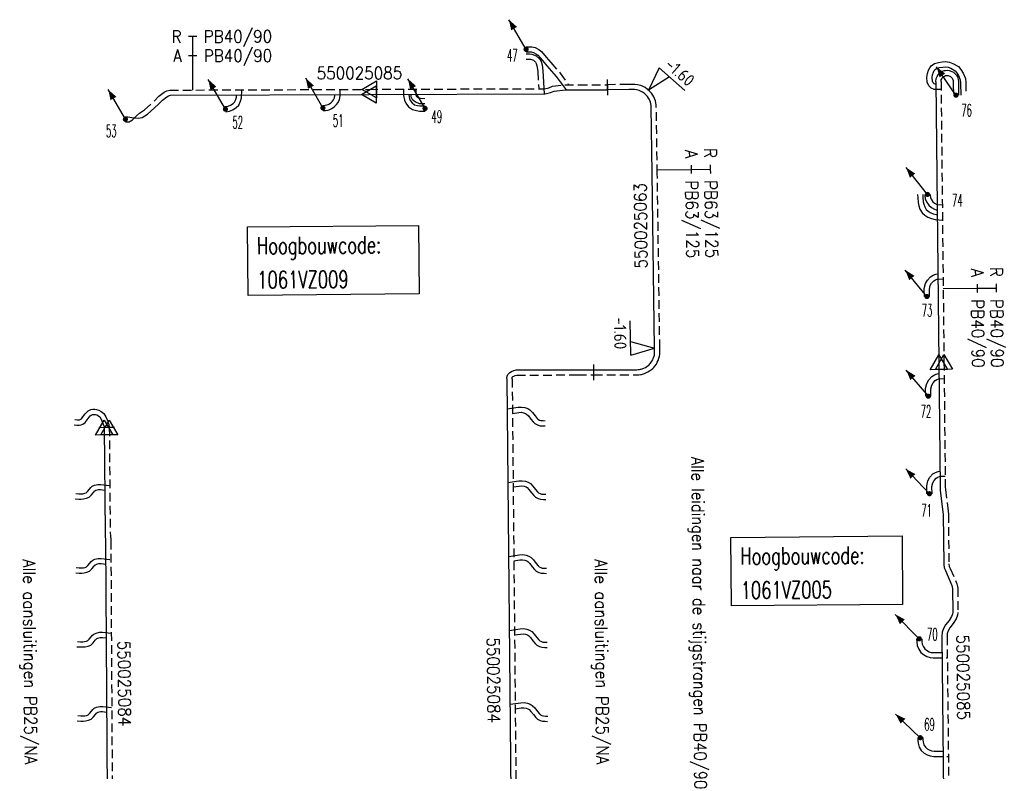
# Model space of a CAD drawing. Header units: millimetres. Extents: x 0 to 118212815, y 0 to 488348790.
# Tile 120 of 143: x 117671798 to 117743746, y 486768838 to 486823739. Entities that reach past the tile are written whole.
import ezdxf
from ezdxf.enums import TextEntityAlignment as Align

# ---------------------------------------------------------------- set-up
doc = ezdxf.new("R2010")
doc.units = ezdxf.units.MM
doc.header["$LTSCALE"] = 200
doc.linetypes.add('HIDDEN2', pattern=[4.7625, 3.175, -1.5875])
for name, color, linetype in [('WW-C-hoogbouw', 7, 'Continuous'), ('WW-C-mof', 7, 'Continuous'), ('WW-C-stijgstrang', 7, 'Continuous'), ('WW-C-VERLOOP', 7, 'Continuous'), ('WW-I-diam', 7, 'Continuous'), ('WW-I-info', 7, 'Continuous'), ('WW-I-NAP', 7, 'Continuous'), ('WW-L-aanvoer', 3, 'Continuous'), ('WW-L-retour', 3, 'HIDDEN2')]:
    doc.layers.add(name, color=color, linetype=linetype)
doc.styles.add('DIN17', font='ROMANS.SHX', dxfattribs={"width": 0.9})
doc.styles.add('ISOCP', font='ISOCP.SHX')

# ---------------------------------------------------------------- blocks, each defined once
blk = doc.blocks.new('LR-mof')
at = {"color": 0, "linetype": 'ByBlock', "lineweight": -2}
blk.add_line((0, -0.75), (0, 0.75), dxfattribs=at)
blk = doc.blocks.new('LR-hyp')
at = {"color": 7, "linetype": 'ByBlock', "lineweight": -3, "style": 'DIN17', "width": 0.9}
blk.add_attdef('*1', text='', height=1.8, dxfattribs=at).set_placement((0, 0), align=Align.MIDDLE)
at = {"color": 7, "linetype": 'ByBlock', "lineweight": -2, "style": 'DIN17', "width": 0.9, "flags": 1}
blk.add_attdef('*2', text='', height=1.8, dxfattribs=at).set_placement((0, -5), align=Align.MIDDLE)
blk = doc.blocks.new('LR-DIAB2')
at = {"color": 0, "linetype": 'Continuous', "lineweight": -3}
blk.add_line((0, 5), (0, 7.8), dxfattribs=at)
at = {"color": 0, "lineweight": -3}
blk.add_line((0, 0), (0, 5), dxfattribs=at)
for points in [[(0.61, 7.8), (0, 7.8), (-0.61, 7.8)], [(0.61, 5), (0, 5), (-0.61, 5)]]:
    blk.add_lwpolyline(points, dxfattribs=at)
at = {"color": 1, "lineweight": -3, "style": 'DIN17', "width": 0.9}
for tag, p in [('*1', (-1.61, 7.8)), ('*2', (-1.61, 5.02))]:
    blk.add_attdef(tag, text='', height=1.8, dxfattribs=at).set_placement(p, align=Align.MIDDLE_RIGHT)
for tag, p in [('*11', (1.61, 7.8)), ('*12', (1.61, 5))]:
    blk.add_attdef(tag, text='', height=1.8, dxfattribs=at).set_placement(p, align=Align.MIDDLE_LEFT)
blk = doc.blocks.new('nap1')
at = {"color": 0, "linetype": 'Continuous', "lineweight": -3}
for p, q in [((-1, 3.5), (0, 0)), ((-1, 3.5), (4, 3.5)), ((1, 3.5), (0, 0))]:
    blk.add_line(p, q, dxfattribs=at)
at = {"color": 0, "linetype": 'Continuous', "lineweight": -3, "style": 'ISOCP'}
for tag, p in [('*1', (1.7, 5)), ('*2', (4, 1.5))]:
    blk.add_attdef(tag, text='', height=1.8, dxfattribs=at).set_placement(p, align=Align.MIDDLE)
blk = doc.blocks.new('LR-VERL')
at = {"color": 0, "linetype": 'ByBlock', "lineweight": -2}
blk.add_lwpolyline([(1.08, 0), (-1.08, -1.25), (-1.08, 1.25)], close=True, dxfattribs=at)
blk = doc.blocks.new('LR-styg')
at = {"color": 0, "lineweight": -3}
blk.add_line((0, 0), (2.5, 4.33), dxfattribs=at)
at = {"color": 0, "lineweight": -3, "const_width": 0.375}
blk.add_lwpolyline([(-0.19, 0, 1), (0.19, 0, 1)], format="xyb", close=True, dxfattribs=at)
at = {"color": 0, "lineweight": -3}
blk.add_solid([(2.5, 4.33), (1.32, 3.28), (2.18, 2.78)], dxfattribs=at)
at = {"color": 7, "linetype": 'ByBlock', "lineweight": -2, "style": 'DIN17', "width": 0.5}
blk.add_attdef('*1', text='', height=1.8, dxfattribs=at).set_placement((0, -2.5), align=Align.MIDDLE)
blk = doc.blocks.new('LR-hoogb')
at = {"color": 0, "linetype": 'ByBlock', "lineweight": -3}
blk.add_lwpolyline([(-12.5, 5), (12.5, 5), (12.5, -5), (-12.5, -5)], close=True, dxfattribs=at)
at = {"color": 7, "linetype": 'Continuous', "lineweight": -3, "style": 'DIN17', "width": 0.7}
blk.add_text('Hoogbouwcode:', height=2.5, dxfattribs=at).set_placement((-11.15, 1))
at = {"color": 0, "linetype": 'ByBlock', "lineweight": -3, "style": 'DIN17', "width": 0.7}
for tag, p in [('*1', (-11.15, -4)), ('*2', (-11.15, -9))]:
    blk.add_attdef(tag, p, '', height=2.5, dxfattribs=at)

msp = doc.modelspace()

# ---------------------------------------------------------------- linework, layer by layer
at = {"layer": 'WW-L-aanvoer'}
for p, q in [((117708802, 486821384), (117709019, 486821386)), ((117708806, 486821239), (117709058, 486821238)), ((117709019, 486821386), (117709165, 486821381)), ((117709058, 486821238), (117709215, 486821220)), ((117709165, 486821381), (117709341, 486821341)), ((117709215, 486821220), (117709537, 486821104)), ((117709341, 486821341), (117709524, 486821252)), ((117709524, 486821252), (117709649, 486821148)), ((117709537, 486821104), (117709778, 486820890)), ((117709649, 486821148), (117709989, 486820751)), ((117709778, 486820890), (117709891, 486820696)), ((117709891, 486820696), (117709965, 486820454)), ((117709989, 486820751), (117710319, 486820363)), ((117709965, 486820454), (117710035, 486820008)), ((117710035, 486820008), (117710132, 486818321)), ((117710319, 486820363), (117710999, 486819586)), ((117738499, 486819707), (117738566, 486819903)), ((117738566, 486819903), (117738631, 486820018)), ((117738631, 486820018), (117738689, 486820095)), ((117738689, 486820095), (117738816, 486820192)), ((117738816, 486820192), (117739014, 486820246)), ((117738909, 486819719), (117738992, 486819812)), ((117738992, 486819812), (117739088, 486819892)), ((117739014, 486820246), (117739247, 486820279)), ((117739088, 486819892), (117739228, 486819973)), ((117739228, 486819973), (117739359, 486820018)), ((117739247, 486820279), (117739451, 486820295)), ((117739359, 486820018), (117739451, 486820037)), ((117739451, 486820295), (117739649, 486820271)), ((117739451, 486820037), (117739561, 486820045)), ((117739561, 486820045), (117739725, 486820030)), ((117739649, 486820271), (117739827, 486820197)), ((117739725, 486820030), (117739920, 486819966)), ((117739827, 486820197), (117740144, 486820015)), ((117739920, 486819966), (117740039, 486819897)), ((117740039, 486819897), (117740141, 486819813)), ((117740141, 486819813), (117740254, 486819679)), ((117740144, 486820015), (117740256, 486819886)), ((117740256, 486819886), (117740399, 486819659)), ((117710999, 486819586), (117711719, 486818608)), ((117738470, 486819506), (117738499, 486819707)), ((117738490, 486819258), (117738470, 486819506)), ((117738551, 486819119), (117738490, 486819258)), ((117738614, 486819056), (117738551, 486819119)), ((117738683, 486819031), (117738614, 486819056)), ((117738740, 486819209), (117738770, 486819440)), ((117738740, 486819209), (117738957, 486798713)), ((117738770, 486819440), (117738831, 486819597)), ((117738831, 486819597), (117738909, 486819719)), ((117740254, 486819679), (117740317, 486819568)), ((117740317, 486819568), (117740379, 486819377)), ((117740379, 486819377), (117740394, 486819228)), ((117740394, 486819228), (117740396, 486818988)), ((117740399, 486819659), (117740526, 486819345)), ((117740526, 486819345), (117740550, 486819136)), ((117740550, 486819136), (117740558, 486818232)), ((117710186, 486818321), (117710576, 486818409)), ((117710576, 486818409), (117710847, 486818528)), ((117710847, 486818528), (117711666, 486818608)), ((117711666, 486818608), (117712654, 486818607)), ((117712654, 486818607), (117714762, 486818606)), ((117716297, 486818630), (117714762, 486818606)), ((117716608, 486818633), (117716297, 486818630)), ((117716725, 486818631), (117716608, 486818633)), ((117716879, 486818611), (117716725, 486818631)), ((117717055, 486818563), (117716879, 486818611)), ((117717199, 486818505), (117717055, 486818563)), ((117717300, 486818451), (117717199, 486818505)), ((117717443, 486818351), (117717300, 486818451)), ((117717549, 486818258), (117717443, 486818351)), ((117738742, 486819031), (117738683, 486819031)), ((117740396, 486818988), (117740404, 486818227)), ((117681906, 486817535), (117682223, 486817858)), ((117682223, 486817858), (117682549, 486818114)), ((117682549, 486818114), (117682676, 486818177)), ((117682676, 486818177), (117682822, 486818215)), ((117682822, 486818215), (117697305, 486818271)), ((117687203, 486817494), (117687386, 486817613)), ((117687386, 486817613), (117687495, 486817725)), ((117687495, 486817725), (117687581, 486817916)), ((117687581, 486817916), (117687631, 486818087)), ((117687631, 486818087), (117687634, 486818234)), ((117694430, 486817587), (117694532, 486817663)), ((117694532, 486817663), (117694663, 486817790)), ((117694663, 486817790), (117694733, 486817882)), ((117694733, 486817882), (117694795, 486818023)), ((117694795, 486818023), (117694833, 486818211)), ((117694833, 486818211), (117694834, 486818262)), ((117697305, 486818271), (117710186, 486818321)), ((117700232, 486818283), (117700233, 486818239)), ((117700233, 486818239), (117700270, 486817988)), ((117700270, 486817988), (117700338, 486817844)), ((117700338, 486817844), (117700479, 486817660)), ((117700374, 486818283), (117700374, 486818136)), ((117700374, 486818136), (117700479, 486817926)), ((117700479, 486817926), (117700713, 486817728)), ((117700479, 486817660), (117700658, 486817531)), ((117700713, 486817728), (117700987, 486817623)), ((117700987, 486817623), (117701394, 486817617)), ((117717668, 486818126), (117717549, 486818258)), ((117717744, 486818018), (117717668, 486818126)), ((117717793, 486817931), (117717744, 486818018)), ((117717833, 486817847), (117717793, 486817931)), ((117717884, 486817710), (117717833, 486817847)), ((117717916, 486817586), (117717884, 486817710)), ((117681142, 486816844), (117681906, 486817535)), ((117686799, 486817393), (117687036, 486817432)), ((117687036, 486817432), (117687203, 486817494)), ((117693947, 486817481), (117694108, 486817489)), ((117694108, 486817489), (117694231, 486817509)), ((117694231, 486817509), (117694329, 486817545)), ((117694329, 486817545), (117694430, 486817587)), ((117700658, 486817531), (117700871, 486817471)), ((117700871, 486817471), (117701034, 486817444)), ((117701034, 486817444), (117701176, 486817444)), ((117701176, 486817444), (117701417, 486817445)), ((117717932, 486817477), (117717916, 486817586)), ((117717938, 486817350), (117717932, 486817477)), ((117718009, 486812527), (117717938, 486817350)), ((117679526, 486816656), (117679697, 486816653)), ((117679697, 486816653), (117679841, 486816623)), ((117679841, 486816623), (117680003, 486816593)), ((117680003, 486816593), (117680190, 486816565)), ((117680190, 486816565), (117680445, 486816535)), ((117680445, 486816535), (117680740, 486816603)), ((117680740, 486816603), (117681142, 486816844)), ((117718194, 486799752), (117718009, 486812527)), ((117737790, 486810978), (117737797, 486810748)), ((117737797, 486810748), (117737819, 486810444)), ((117737819, 486810444), (117737859, 486810256)), ((117737940, 486810975), (117737942, 486810862)), ((117737942, 486810862), (117737972, 486810654)), ((117737972, 486810654), (117738054, 486810437)), ((117738054, 486810437), (117738240, 486810181)), ((117737859, 486810256), (117737927, 486810060)), ((117737927, 486810060), (117738044, 486809881)), ((117738044, 486809881), (117738170, 486809759)), ((117738170, 486809759), (117738335, 486809660)), ((117738240, 486810181), (117738425, 486810029)), ((117738425, 486810029), (117738647, 486809899)), ((117738647, 486809899), (117738766, 486809854)), ((117738766, 486809854), (117738839, 486809850)), ((117738335, 486809660), (117738544, 486809569)), ((117738544, 486809569), (117738756, 486809512)), ((117738756, 486809512), (117738843, 486809507)), ((117737979, 486804460), (117738127, 486804717)), ((117738127, 486804717), (117738353, 486804964)), ((117738353, 486804964), (117738546, 486805078)), ((117738546, 486805078), (117738740, 486805146)), ((117738740, 486805146), (117738876, 486805171)), ((117738876, 486805171), (117738889, 486805172)), ((117737896, 486804094), (117737979, 486804460)), ((117737904, 486803515), (117737896, 486804094)), ((117718195, 486799468), (117718194, 486799752)), ((117718051, 486798887), (117718098, 486798987)), ((117718098, 486798987), (117718144, 486799118)), ((117718144, 486799118), (117718173, 486799241)), ((117718173, 486799241), (117718191, 486799356)), ((117718191, 486799356), (117718195, 486799468)), ((117716887, 486798174), (117716999, 486798179)), ((117716999, 486798179), (117717094, 486798192)), ((117717094, 486798192), (117717161, 486798204)), ((117717161, 486798204), (117717207, 486798215)), ((117717207, 486798215), (117717273, 486798234)), ((117717273, 486798234), (117717335, 486798251)), ((117717335, 486798251), (117717399, 486798279)), ((117717399, 486798279), (117717524, 486798341)), ((117717524, 486798341), (117717616, 486798398)), ((117717616, 486798398), (117717725, 486798479)), ((117717725, 486798479), (117717795, 486798540)), ((117717795, 486798540), (117717853, 486798599)), ((117717853, 486798599), (117717901, 486798657)), ((117717901, 486798657), (117717999, 486798793)), ((117717999, 486798793), (117718051, 486798887)), ((117738957, 486798713), (117739053, 486789590)), ((117707403, 486797515), (117707896, 486744730)), ((117707404, 486797524), (117707418, 486797697)), ((117707418, 486797697), (117707462, 486797832)), ((117707462, 486797832), (117707602, 486797968)), ((117707602, 486797968), (117707733, 486798050)), ((117707733, 486798050), (117707894, 486798115)), ((117707894, 486798115), (117708068, 486798157)), ((117708068, 486798157), (117712570, 486798170)), ((117712570, 486798170), (117713757, 486798174)), ((117713757, 486798174), (117716887, 486798174)), ((117738228, 486797434), (117738454, 486797681)), ((117738454, 486797681), (117738647, 486797795)), ((117738647, 486797795), (117738841, 486797863)), ((117738841, 486797863), (117738966, 486797887)), ((117737997, 486796812), (117738080, 486797177)), ((117738005, 486796232), (117737997, 486796812)), ((117738080, 486797177), (117738228, 486797434)), ((117707424, 486795313), (117708222, 486795428)), ((117708222, 486795428), (117708470, 486795442)), ((117708470, 486795442), (117708710, 486795404)), ((117708710, 486795404), (117708919, 486795331)), ((117708919, 486795331), (117709074, 486795238)), ((117676723, 486794502), (117676871, 486794710)), ((117676871, 486794710), (117676952, 486794798)), ((117676952, 486794798), (117677016, 486794847)), ((117677016, 486794847), (117677106, 486794893)), ((117677106, 486794893), (117677170, 486794904)), ((117677170, 486794904), (117677259, 486794902)), ((117677259, 486794902), (117677337, 486794893)), ((117677337, 486794893), (117677435, 486794871)), ((117677435, 486794871), (117677545, 486794812)), ((117677545, 486794812), (117677656, 486794721)), ((117677656, 486794721), (117677754, 486794566)), ((117709074, 486795238), (117709258, 486795051)), ((117709258, 486795051), (117709454, 486794795)), ((117709454, 486794795), (117709599, 486794615)), ((117709599, 486794615), (117709670, 486794551)), ((117675784, 486794154), (117675985, 486794130)), ((117675985, 486794130), (117676148, 486794118)), ((117676148, 486794118), (117676279, 486794143)), ((117676279, 486794143), (117676412, 486794192)), ((117676412, 486794192), (117676575, 486794325)), ((117676575, 486794325), (117676723, 486794502)), ((117677754, 486794566), (117677850, 486794321)), ((117677850, 486794321), (117677956, 486794079)), ((117677956, 486794079), (117677963, 486794059)), ((117677963, 486794059), (117677967, 486793941)), ((117677967, 486793941), (117678032, 486786260)), ((117709670, 486794551), (117709779, 486794494)), ((117709779, 486794494), (117709885, 486794462)), ((117709885, 486794462), (117710039, 486794454)), ((117710039, 486794454), (117710207, 486794448)), ((117738156, 486790056), (117738305, 486790312)), ((117738305, 486790312), (117738531, 486790560)), ((117738531, 486790560), (117738724, 486790674)), ((117738724, 486790674), (117738917, 486790741)), ((117738917, 486790741), (117739041, 486790765)), ((117707474, 486789925), (117708263, 486790054)), ((117708263, 486790054), (117708511, 486790067)), ((117708511, 486790067), (117708751, 486790030)), ((117708751, 486790030), (117708960, 486789957)), ((117708960, 486789957), (117709115, 486789863)), ((117709115, 486789863), (117709299, 486789676)), ((117709299, 486789676), (117709495, 486789420)), ((117738073, 486789690), (117738156, 486790056)), ((117738082, 486789110), (117738073, 486789690)), ((117739053, 486789590), (117739070, 486789384)), ((117676681, 486788780), (117676867, 486788865)), ((117676867, 486788865), (117677034, 486789024)), ((117677034, 486789024), (117677188, 486789215)), ((117677188, 486789215), (117677260, 486789305)), ((117677260, 486789305), (117677299, 486789337)), ((117677299, 486789337), (117677373, 486789369)), ((117677373, 486789369), (117677562, 486789413)), ((117677562, 486789413), (117677714, 486789415)), ((117677714, 486789415), (117678005, 486789380)), ((117709495, 486789420), (117709640, 486789240)), ((117709640, 486789240), (117709711, 486789177)), ((117709711, 486789177), (117709820, 486789119)), ((117709820, 486789119), (117709926, 486789088)), ((117709926, 486789088), (117710080, 486789080)), ((117710080, 486789080), (117710248, 486789073)), ((117739070, 486789384), (117739260, 486787770)), ((117675859, 486788745), (117676108, 486788726)), ((117676108, 486788726), (117676298, 486788726)), ((117676298, 486788726), (117676470, 486788735)), ((117676470, 486788735), (117676681, 486788780)), ((117739260, 486787770), (117739278, 486787610)), ((117739278, 486787610), (117739317, 486783970)), ((117678032, 486786260), (117678049, 486786014)), ((117678049, 486786014), (117678072, 486785751)), ((117678072, 486785751), (117678075, 486785661)), ((117678075, 486785661), (117678311, 486744997)), ((117707525, 486784526), (117708315, 486784652)), ((117708315, 486784652), (117708563, 486784666)), ((117708563, 486784666), (117708803, 486784628)), ((117708803, 486784628), (117709012, 486784555)), ((117709012, 486784555), (117709167, 486784462)), ((117677063, 486783618), (117677216, 486783809)), ((117677216, 486783809), (117677288, 486783899)), ((117677288, 486783899), (117677328, 486783931)), ((117677328, 486783931), (117677401, 486783963)), ((117677401, 486783963), (117677590, 486784008)), ((117677590, 486784008), (117677742, 486784009)), ((117677742, 486784009), (117678085, 486783968)), ((117709167, 486784462), (117709351, 486784275)), ((117709351, 486784275), (117709547, 486784019)), ((117709547, 486784019), (117709692, 486783839)), ((117709692, 486783839), (117709763, 486783775)), ((117739317, 486783970), (117739359, 486783709)), ((117675888, 486783339), (117676136, 486783320)), ((117676136, 486783320), (117676327, 486783320)), ((117676327, 486783320), (117676498, 486783329)), ((117676498, 486783329), (117676710, 486783374)), ((117676710, 486783374), (117676895, 486783459)), ((117676895, 486783459), (117677063, 486783618)), ((117709763, 486783775), (117709872, 486783718)), ((117709872, 486783718), (117709978, 486783686)), ((117709978, 486783686), (117710132, 486783678)), ((117710132, 486783678), (117710300, 486783672)), ((117739359, 486783709), (117739441, 486783503)), ((117739441, 486783503), (117739913, 486782418)), ((117739913, 486782418), (117739947, 486782280)), ((117739947, 486782280), (117739958, 486782187)), ((117739958, 486782187), (117739978, 486780472)), ((117739960, 486780327), (117739894, 486780150)), ((117739978, 486780472), (117739960, 486780327)), ((117739450, 486779537), (117739299, 486779262)), ((117739705, 486779863), (117739450, 486779537)), ((117739894, 486780150), (117739705, 486779863)), ((117707575, 486779111), (117708364, 486779245)), ((117708364, 486779245), (117708612, 486779258)), ((117708612, 486779258), (117708852, 486779221)), ((117708852, 486779221), (117709061, 486779148)), ((117709061, 486779148), (117709216, 486779054)), ((117709216, 486779054), (117709400, 486778867)), ((117709400, 486778867), (117709596, 486778611)), ((117739196, 486778992), (117739182, 486778699)), ((117739299, 486779262), (117739196, 486778992)), ((117676806, 486777977), (117676991, 486778062)), ((117676991, 486778062), (117677159, 486778221)), ((117677159, 486778221), (117677312, 486778412)), ((117677312, 486778412), (117677384, 486778502)), ((117677384, 486778502), (117677423, 486778534)), ((117677423, 486778534), (117677497, 486778566)), ((117677497, 486778566), (117677686, 486778611)), ((117677686, 486778611), (117677838, 486778612)), ((117677838, 486778612), (117678116, 486778579)), ((117709596, 486778611), (117709741, 486778431)), ((117709741, 486778431), (117709812, 486778367)), ((117709812, 486778367), (117709921, 486778310)), ((117709921, 486778310), (117710027, 486778279)), ((117710027, 486778279), (117710181, 486778271)), ((117710181, 486778271), (117710349, 486778264)), ((117737721, 486778526), (117737727, 486778331)), ((117737727, 486778331), (117737749, 486778126)), ((117737749, 486778126), (117737838, 486777936)), ((117739182, 486778699), (117739525, 486748053)), ((117675983, 486777942), (117676232, 486777923)), ((117676232, 486777923), (117676422, 486777923)), ((117676422, 486777923), (117676594, 486777932)), ((117676594, 486777932), (117676806, 486777977)), ((117737838, 486777936), (117737940, 486777772)), ((117737940, 486777772), (117738066, 486777679)), ((117738066, 486777679), (117738253, 486777562)), ((117738253, 486777562), (117738395, 486777518)), ((117738395, 486777518), (117738565, 486777505)), ((117738565, 486777505), (117739195, 486777506)), ((117707626, 486773735), (117708405, 486773844)), ((117708405, 486773844), (117708653, 486773857)), ((117708653, 486773857), (117708893, 486773820)), ((117708893, 486773820), (117709102, 486773747)), ((117709102, 486773747), (117709257, 486773653)), ((117677181, 486772805), (117677335, 486772997)), ((117677335, 486772997), (117677406, 486773087)), ((117677406, 486773087), (117677446, 486773119)), ((117677446, 486773119), (117677519, 486773151)), ((117677519, 486773151), (117677708, 486773195)), ((117677708, 486773195), (117677860, 486773197)), ((117677860, 486773197), (117678148, 486773162)), ((117709257, 486773653), (117709441, 486773467)), ((117709441, 486773467), (117709637, 486773211)), ((117709637, 486773211), (117709782, 486773031)), ((117709782, 486773031), (117709853, 486772967)), ((117676006, 486772527), (117676254, 486772508)), ((117676254, 486772508), (117676445, 486772508)), ((117676445, 486772508), (117676617, 486772517)), ((117676617, 486772517), (117676828, 486772562)), ((117676828, 486772562), (117677014, 486772647)), ((117677014, 486772647), (117677181, 486772805)), ((117709853, 486772967), (117709962, 486772910)), ((117709962, 486772910), (117710068, 486772878)), ((117710068, 486772878), (117710222, 486772870)), ((117710222, 486772870), (117710390, 486772864)), ((117737798, 486771297), (117737802, 486771139)), ((117737802, 486771139), (117737819, 486770963)), ((117737819, 486770963), (117737874, 486770760)), ((117737874, 486770760), (117737976, 486770611)), ((117737976, 486770611), (117738114, 486770471)), ((117738114, 486770471), (117738260, 486770399)), ((117738260, 486770399), (117738435, 486770337)), ((117738435, 486770337), (117738631, 486770306)), ((117738631, 486770306), (117739276, 486770307))]:
    msp.add_line(p, q, dxfattribs=at)
at = {"layer": 'WW-L-retour'}
for p, q in [((117708798, 486821764), (117709023, 486821766)), ((117709023, 486821766), (117709214, 486821760)), ((117709214, 486821760), (117709469, 486821702)), ((117709469, 486821702), (117709731, 486821573)), ((117709731, 486821573), (117709916, 486821421)), ((117709916, 486821421), (117710279, 486820998)), ((117708804, 486820859), (117709036, 486820858)), ((117709036, 486820858), (117709129, 486820848)), ((117709129, 486820848), (117709340, 486820772)), ((117709340, 486820772), (117709480, 486820647)), ((117709480, 486820647), (117709541, 486820542)), ((117709541, 486820542), (117709594, 486820368)), ((117710279, 486820998), (117710607, 486820611)), ((117710607, 486820611), (117711283, 486819839)), ((117738413, 486820360), (117738644, 486820538)), ((117738644, 486820538), (117738944, 486820619)), ((117738944, 486820619), (117739205, 486820657)), ((117739205, 486820657), (117739458, 486820677)), ((117739458, 486820677), (117739747, 486820642)), ((117739747, 486820642), (117739996, 486820539)), ((117739996, 486820539), (117740389, 486820313)), ((117709594, 486820368), (117709657, 486819968)), ((117709657, 486819968), (117709730, 486818699)), ((117711283, 486819839), (117711900, 486818988)), ((117738088, 486819517), (117738127, 486819797)), ((117738127, 486819797), (117738218, 486820059)), ((117738218, 486820059), (117738312, 486820226)), ((117738312, 486820226), (117738413, 486820360)), ((117740389, 486820313), (117740562, 486820113)), ((117740562, 486820113), (117740739, 486819833)), ((117740739, 486819833), (117740898, 486819439)), ((117738116, 486819164), (117738088, 486819517)), ((117738231, 486818901), (117738116, 486819164)), ((117739120, 486819213), (117739137, 486819336)), ((117739120, 486819213), (117739337, 486798738)), ((117739137, 486819336), (117739171, 486819424)), ((117739171, 486819424), (117739213, 486819489)), ((117739213, 486819489), (117739257, 486819539)), ((117739257, 486819539), (117739305, 486819579)), ((117739305, 486819579), (117739386, 486819625)), ((117739386, 486819625), (117739459, 486819651)), ((117739459, 486819651), (117739503, 486819659)), ((117739503, 486819659), (117739559, 486819664)), ((117739559, 486819664), (117739648, 486819656)), ((117739648, 486819656), (117739763, 486819618)), ((117739763, 486819618), (117739822, 486819584)), ((117739822, 486819584), (117739873, 486819542)), ((117739873, 486819542), (117739940, 486819462)), ((117739940, 486819462), (117739968, 486819414)), ((117739968, 486819414), (117740005, 486819299)), ((117740005, 486819299), (117740014, 486819207)), ((117740014, 486819207), (117740016, 486818984)), ((117740898, 486819439), (117740930, 486819160)), ((117740930, 486819160), (117740938, 486818235)), ((117681969, 486818142), (117682346, 486818438)), ((117682346, 486818438), (117682542, 486818534)), ((117682542, 486818534), (117682772, 486818595)), ((117682772, 486818595), (117697330, 486818651)), ((117688010, 486818028), (117688022, 486818615)), ((117695211, 486818167), (117695227, 486818643)), ((117697330, 486818651), (117710143, 486818701)), ((117699848, 486818661), (117699853, 486818196)), ((117700753, 486818665), (117700754, 486818226)), ((117710143, 486818701), (117710457, 486818772)), ((117710457, 486818772), (117710732, 486818893)), ((117710732, 486818893), (117711627, 486818988)), ((117711627, 486818988), (117712653, 486818987)), ((117712653, 486818987), (117714763, 486818986)), ((117716292, 486819010), (117714763, 486818986)), ((117716610, 486819013), (117716292, 486819010)), ((117716753, 486819010), (117716610, 486819013)), ((117716953, 486818985), (117716753, 486819010)), ((117717177, 486818924), (117716953, 486818985)), ((117717360, 486818850), (117717177, 486818924)), ((117717499, 486818776), (117717360, 486818850)), ((117717678, 486818650), (117717499, 486818776)), ((117717816, 486818529), (117717678, 486818650)), ((117717967, 486818363), (117717816, 486818529)), ((117718066, 486818220), (117717967, 486818363)), ((117738405, 486818728), (117738231, 486818901)), ((117738616, 486818651), (117738405, 486818728)), ((117739126, 486818651), (117738616, 486818651)), ((117740016, 486818984), (117740024, 486818223)), ((117680908, 486817144), (117681642, 486817809)), ((117681642, 486817809), (117681969, 486818142)), ((117687814, 486817508), (117687938, 486817784)), ((117687938, 486817784), (117688010, 486818028)), ((117694948, 486817537), (117695063, 486817688)), ((117695063, 486817688), (117695160, 486817907)), ((117695160, 486817907), (117695211, 486818167)), ((117699853, 486818196), (117699908, 486817866)), ((117699908, 486817866), (117700011, 486817646)), ((117700011, 486817646), (117700211, 486817385)), ((117700754, 486818226), (117700784, 486818165)), ((117700784, 486818165), (117700909, 486818060)), ((117700909, 486818060), (117701071, 486817998)), ((117701071, 486817998), (117701403, 486817995)), ((117718131, 486818106), (117718066, 486818220)), ((117718183, 486817995), (117718131, 486818106)), ((117718247, 486817824), (117718183, 486817995)), ((117718288, 486817663), (117718247, 486817824)), ((117718311, 486817514), (117718288, 486817663)), ((117680336, 486816726), (117680561, 486816912)), ((117680561, 486816912), (117680908, 486817144)), ((117686860, 486817018), (117687133, 486817063)), ((117687133, 486817063), (117687375, 486817152)), ((117687375, 486817152), (117687628, 486817318)), ((117687628, 486817318), (117687814, 486817508)), ((117693966, 486817102), (117694148, 486817111)), ((117694148, 486817111), (117694327, 486817140)), ((117694327, 486817140), (117694467, 486817191)), ((117694467, 486817191), (117694618, 486817254)), ((117694618, 486817254), (117694778, 486817372)), ((117694778, 486817372), (117694948, 486817537)), ((117700211, 486817385), (117700490, 486817183)), ((117700490, 486817183), (117700788, 486817099)), ((117700788, 486817099), (117701002, 486817064)), ((117701002, 486817064), (117701177, 486817064)), ((117701177, 486817064), (117701419, 486817065)), ((117718318, 486817360), (117718311, 486817514)), ((117718389, 486812533), (117718318, 486817360)), ((117679518, 486816276), (117679724, 486816272)), ((117679724, 486816272), (117679809, 486816287)), ((117679809, 486816287), (117680029, 486816428)), ((117680029, 486816428), (117680190, 486816565)), ((117680190, 486816565), (117680336, 486816726)), ((117718574, 486799756), (117718389, 486812533)), ((117737410, 486810966), (117737418, 486810729)), ((117737418, 486810729), (117737442, 486810391)), ((117738320, 486810979), (117738321, 486810891)), ((117738321, 486810891), (117738342, 486810750)), ((117738342, 486810750), (117738391, 486810619)), ((117738391, 486810619), (117738519, 486810443)), ((117738519, 486810443), (117738643, 486810341)), ((117737442, 486810391), (117737492, 486810153)), ((117737492, 486810153), (117737584, 486809892)), ((117737584, 486809892), (117737749, 486809637)), ((117738643, 486810341), (117738812, 486810243)), ((117738812, 486810243), (117738844, 486810231)), ((117738844, 486810231), (117739215, 486810215)), ((117737749, 486809637), (117737937, 486809455)), ((117737937, 486809455), (117738161, 486809321)), ((117738161, 486809321), (117738418, 486809209)), ((117738418, 486809209), (117738695, 486809135)), ((117738695, 486809135), (117739227, 486809104)), ((117738435, 486804491), (117738596, 486804666)), ((117738596, 486804666), (117738707, 486804732)), ((117738707, 486804732), (117738838, 486804778)), ((117738838, 486804778), (117738919, 486804793)), ((117738919, 486804793), (117739272, 486804806)), ((117738276, 486804054), (117738337, 486804320)), ((117738284, 486803520), (117738276, 486804054)), ((117738337, 486804320), (117738435, 486804491)), ((117718575, 486799462), (117718574, 486799756)), ((117718451, 486798844), (117718509, 486799012)), ((117718509, 486799012), (117718547, 486799168)), ((117718547, 486799168), (117718569, 486799319)), ((117718569, 486799319), (117718575, 486799462)), ((117717830, 486798084), (117717963, 486798183)), ((117717963, 486798183), (117718055, 486798262)), ((117718055, 486798262), (117718136, 486798343)), ((117718136, 486798343), (117718203, 486798425)), ((117718203, 486798425), (117718320, 486798589)), ((117718320, 486798589), (117718390, 486798713)), ((117718390, 486798713), (117718451, 486798844)), ((117739337, 486798738), (117739433, 486789607)), ((117707782, 486797492), (117707793, 486797621)), ((117707783, 486797501), (117708276, 486744733)), ((117707793, 486797621), (117707794, 486797625)), ((117707794, 486797625), (117707838, 486797667)), ((117707838, 486797667), (117707896, 486797704)), ((117707896, 486797704), (117708012, 486797757)), ((117708012, 486797757), (117708132, 486797779)), ((117708132, 486797779), (117712574, 486797791)), ((117712574, 486797791), (117713758, 486797794)), ((117713758, 486797794), (117716897, 486797794)), ((117716897, 486797794), (117717034, 486797801)), ((117717034, 486797801), (117717154, 486797817)), ((117717154, 486797817), (117717239, 486797832)), ((117717239, 486797832), (117717301, 486797847)), ((117717301, 486797847), (117717376, 486797868)), ((117717376, 486797868), (117717465, 486797893)), ((117717465, 486797893), (117717559, 486797934)), ((117717559, 486797934), (117717709, 486798009)), ((117717709, 486798009), (117717830, 486798084)), ((117738808, 486797449), (117738939, 486797495)), ((117738939, 486797495), (117739020, 486797510)), ((117739020, 486797510), (117739350, 486797523)), ((117738377, 486796772), (117738438, 486797037)), ((117738385, 486796237), (117738377, 486796772)), ((117738438, 486797037), (117738537, 486797208)), ((117738537, 486797208), (117738697, 486797383)), ((117738697, 486797383), (117738808, 486797449)), ((117676222, 486794527), (117676307, 486794596)), ((117676307, 486794596), (117676422, 486794734)), ((117676422, 486794734), (117676576, 486794951)), ((117676576, 486794951), (117676695, 486795079)), ((117676695, 486795079), (117676811, 486795169)), ((117676811, 486795169), (117676986, 486795258)), ((117676986, 486795258), (117677143, 486795285)), ((117677143, 486795285), (117677284, 486795281)), ((117677284, 486795281), (117677400, 486795269)), ((117677400, 486795269), (117677570, 486795229)), ((117677570, 486795229), (117677757, 486795129)), ((117677757, 486795129), (117677945, 486794976)), ((117677945, 486794976), (117678095, 486794738)), ((117678095, 486794738), (117678202, 486794466)), ((117707807, 486794985), (117708259, 486795050)), ((117708259, 486795050), (117708451, 486795060)), ((117708451, 486795060), (117708617, 486795034)), ((117708617, 486795034), (117708756, 486794986)), ((117708756, 486794986), (117708837, 486794937)), ((117708837, 486794937), (117708970, 486794801)), ((117708970, 486794801), (117709155, 486794560)), ((117675829, 486794531), (117676021, 486794508)), ((117676021, 486794508), (117676125, 486794501)), ((117676125, 486794501), (117676178, 486794511)), ((117676178, 486794511), (117676222, 486794527)), ((117678202, 486794466), (117678245, 486794367)), ((117678245, 486794367), (117678322, 486794162)), ((117678322, 486794162), (117678346, 486793953)), ((117678346, 486793953), (117678411, 486786275)), ((117709155, 486794560), (117709322, 486794353)), ((117709322, 486794353), (117709451, 486794237)), ((117709451, 486794237), (117709635, 486794140)), ((117709635, 486794140), (117709821, 486794085)), ((117709821, 486794085), (117710022, 486794075)), ((117710022, 486794075), (117710192, 486794068)), ((117738773, 486790261), (117738885, 486790328)), ((117738885, 486790328), (117739016, 486790373)), ((117739016, 486790373), (117739096, 486790389)), ((117739096, 486790389), (117739425, 486790401)), ((117676891, 486789452), (117676988, 486789575)), ((117676988, 486789575), (117677101, 486789665)), ((117677101, 486789665), (117677252, 486789731)), ((117677252, 486789731), (117677516, 486789793)), ((117677516, 486789793), (117677734, 486789795)), ((117677734, 486789795), (117678382, 486789717)), ((117707857, 486789612), (117708300, 486789675)), ((117708300, 486789675), (117708492, 486789686)), ((117708492, 486789686), (117708658, 486789660)), ((117708658, 486789660), (117708797, 486789611)), ((117708797, 486789611), (117708878, 486789563)), ((117708878, 486789563), (117709011, 486789427)), ((117738454, 486789650), (117738514, 486789915)), ((117738462, 486789116), (117738454, 486789650)), ((117738514, 486789915), (117738613, 486790086)), ((117738613, 486790086), (117738773, 486790261)), ((117739433, 486789607), (117739448, 486789422)), ((117675889, 486789124), (117676122, 486789106)), ((117676122, 486789106), (117676288, 486789106)), ((117676288, 486789106), (117676420, 486789113)), ((117676420, 486789113), (117676562, 486789143)), ((117676562, 486789143), (117676651, 486789184)), ((117676651, 486789184), (117676754, 486789282)), ((117676754, 486789282), (117676891, 486789452)), ((117709011, 486789427), (117709196, 486789186)), ((117709196, 486789186), (117709363, 486788978)), ((117709363, 486788978), (117709492, 486788862)), ((117709492, 486788862), (117709676, 486788766)), ((117739448, 486789422), (117739637, 486787814)), ((117709676, 486788766), (117709862, 486788711)), ((117709862, 486788711), (117710063, 486788700)), ((117710063, 486788700), (117710234, 486788694)), ((117739637, 486787814), (117739658, 486787634)), ((117739658, 486787634), (117739697, 486784002)), ((117678411, 486786275), (117678428, 486786044)), ((117678428, 486786044), (117678452, 486785774)), ((117678452, 486785774), (117678455, 486785668)), ((117678455, 486785668), (117678693, 486744691)), ((117676680, 486783778), (117676783, 486783876)), ((117676783, 486783876), (117676919, 486784046)), ((117676919, 486784046), (117677017, 486784169)), ((117677017, 486784169), (117677130, 486784259)), ((117677130, 486784259), (117677281, 486784325)), ((117677281, 486784325), (117677544, 486784387)), ((117677544, 486784387), (117677763, 486784390)), ((117677763, 486784390), (117678463, 486784305)), ((117707908, 486784210), (117708352, 486784274)), ((117708352, 486784274), (117708544, 486784284)), ((117708544, 486784284), (117708710, 486784258)), ((117708710, 486784258), (117708849, 486784209)), ((117708849, 486784209), (117708930, 486784161)), ((117708930, 486784161), (117709063, 486784025)), ((117709063, 486784025), (117709248, 486783784)), ((117739697, 486784002), (117739728, 486783810)), ((117739728, 486783810), (117739792, 486783649)), ((117675917, 486783718), (117676151, 486783700)), ((117676151, 486783700), (117676316, 486783700)), ((117676316, 486783700), (117676448, 486783707)), ((117676448, 486783707), (117676590, 486783737)), ((117676590, 486783737), (117676680, 486783778)), ((117709248, 486783784), (117709415, 486783577)), ((117709415, 486783577), (117709544, 486783461)), ((117709544, 486783461), (117709728, 486783364)), ((117709728, 486783364), (117709914, 486783309)), ((117709914, 486783309), (117710115, 486783299)), ((117710115, 486783299), (117710285, 486783292)), ((117739792, 486783649), (117740275, 486782539)), ((117740275, 486782539), (117740321, 486782349)), ((117740321, 486782349), (117740338, 486782214)), ((117740338, 486782214), (117740359, 486780450)), ((117740332, 486780236), (117740236, 486779977)), ((117740359, 486780450), (117740332, 486780236)), ((117740014, 486779641), (117739769, 486779327)), ((117740236, 486779977), (117740014, 486779641)), ((117677015, 486778649), (117677112, 486778772)), ((117677112, 486778772), (117677225, 486778863)), ((117677225, 486778863), (117677376, 486778928)), ((117677376, 486778928), (117677640, 486778990)), ((117677640, 486778990), (117677858, 486778993)), ((117677858, 486778993), (117678494, 486778916)), ((117707958, 486778803), (117708401, 486778866)), ((117708401, 486778866), (117708593, 486778876)), ((117708593, 486778876), (117708759, 486778851)), ((117708759, 486778851), (117708898, 486778802)), ((117708898, 486778802), (117708979, 486778753)), ((117708979, 486778753), (117709112, 486778617)), ((117739573, 486778913), (117739562, 486778691)), ((117739645, 486779102), (117739573, 486778913)), ((117739769, 486779327), (117739645, 486779102)), ((117676013, 486778321), (117676246, 486778303)), ((117676246, 486778303), (117676412, 486778303)), ((117676412, 486778303), (117676544, 486778310)), ((117676544, 486778310), (117676686, 486778340)), ((117676686, 486778340), (117676775, 486778381)), ((117676775, 486778381), (117676879, 486778479)), ((117676879, 486778479), (117677015, 486778649)), ((117709112, 486778617), (117709297, 486778376)), ((117709297, 486778376), (117709464, 486778169)), ((117709464, 486778169), (117709593, 486778053)), ((117709593, 486778053), (117709777, 486777956)), ((117737341, 486778514), (117737348, 486778305)), ((117737348, 486778305), (117737378, 486778022)), ((117739562, 486778691), (117739906, 486748009)), ((117709777, 486777956), (117709963, 486777902)), ((117709963, 486777902), (117710164, 486777891)), ((117710164, 486777891), (117710334, 486777884)), ((117737378, 486778022), (117737504, 486777755)), ((117737504, 486777755), (117737656, 486777510)), ((117737656, 486777510), (117737852, 486777365)), ((117737852, 486777365), (117738092, 486777214)), ((117738092, 486777214), (117738322, 486777142)), ((117738322, 486777142), (117738550, 486777125)), ((117738550, 486777125), (117739579, 486777127)), ((117676798, 486772966), (117676901, 486773064)), ((117676901, 486773064), (117677038, 486773233)), ((117677038, 486773233), (117677135, 486773357)), ((117677135, 486773357), (117677248, 486773447)), ((117677248, 486773447), (117677399, 486773513)), ((117677399, 486773513), (117677662, 486773575)), ((117677662, 486773575), (117677881, 486773577)), ((117677881, 486773577), (117678526, 486773499)), ((117708009, 486773403), (117708442, 486773466)), ((117708442, 486773466), (117708634, 486773476)), ((117708634, 486773476), (117708800, 486773450)), ((117708800, 486773450), (117708939, 486773401)), ((117708939, 486773401), (117709020, 486773353)), ((117709020, 486773353), (117709153, 486773217)), ((117709153, 486773217), (117709338, 486772976)), ((117676035, 486772906), (117676269, 486772888)), ((117676269, 486772888), (117676435, 486772888)), ((117676435, 486772888), (117676567, 486772895)), ((117676567, 486772895), (117676708, 486772925)), ((117676708, 486772925), (117676798, 486772966)), ((117709338, 486772976), (117709505, 486772769)), ((117709505, 486772769), (117709634, 486772653)), ((117709634, 486772653), (117709818, 486772556)), ((117709818, 486772556), (117710004, 486772501)), ((117710004, 486772501), (117710205, 486772490)), ((117710205, 486772490), (117710375, 486772484)), ((117737418, 486771288), (117737422, 486771115)), ((117737422, 486771115), (117737444, 486770894)), ((117737444, 486770894), (117737523, 486770599)), ((117737523, 486770599), (117737681, 486770368)), ((117737681, 486770368), (117737889, 486770158)), ((117737889, 486770158), (117738112, 486770049)), ((117738112, 486770049), (117738340, 486769967)), ((117738340, 486769967), (117738602, 486769926)), ((117738602, 486769926), (117739660, 486769928))]:
    msp.add_line(p, q, dxfattribs=at)

# ---------------------------------------------------------------- block references
at = {"layer": 'WW-C-hoogbouw', "linetype": 'Continuous'}
ref = msp.add_blockref('LR-hoogb', (117694721, 486806155), dxfattribs=dict(at, xscale=499.9999999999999, yscale=499.9999999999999, zscale=499.9999999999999, rotation=0.4765925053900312))
ref.add_attrib('*1', '1061VZ009', (117689163, 486804109), dxfattribs={"layer": '0', "color": 7, "linetype": 'ByBlock', "lineweight": -3, "height": 1250, "rotation": 0.47659, "style": 'DIN17', "width": 0.7})
ref = msp.add_blockref('LR-hoogb', (117730042, 486783480), dxfattribs=dict(at, xscale=500, yscale=500, zscale=500, rotation=0.476266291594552))
ref.add_attrib('*1', '1061VZ005', (117724484, 486781434), dxfattribs={"layer": '0', "color": 7, "linetype": 'ByBlock', "lineweight": -3, "height": 1250, "rotation": 0.47627, "style": 'DIN17', "width": 0.7})
at = {"layer": 'WW-C-mof', "linetype": 'Continuous', "xscale": 500, "yscale": 500, "zscale": 500, "rotation": 0.8866000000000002}
for p in [(117714763, 486818986), (117714762, 486818606)]:
    msp.add_blockref('LR-mof', p, dxfattribs=at)
at = {"layer": 'WW-C-mof', "linetype": 'Continuous', "xscale": 500, "yscale": 500, "zscale": 500}
for p in [(117713757, 486798174), (117713758, 486797794)]:
    msp.add_blockref('LR-mof', p, dxfattribs=at)
at = {"layer": 'WW-C-mof', "xscale": 500, "yscale": 500, "zscale": 500, "rotation": 90.485}
for p in [(117677967, 486793941), (117678346, 486793953)]:
    msp.add_blockref('LR-mof', p, dxfattribs=at)
at = {"layer": 'WW-C-stijgstrang', "linetype": 'Continuous'}
ref = msp.add_blockref('LR-styg', (117708800, 486821574), dxfattribs=dict(at, xscale=500.0000000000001, yscale=500.0000000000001, zscale=500.0000000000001, rotation=60.00000000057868))
ref.add_attrib('*1', '47', dxfattribs={"layer": '0', "color": 1, "linetype": 'ByBlock', "lineweight": -2, "height": 900, "style": 'DIN17', "width": 0.5}).set_placement((117707788, 486821139), align=Align.MIDDLE)
ref = msp.add_blockref('LR-styg', (117740214, 486818225), dxfattribs=dict(at, xscale=500, yscale=500, zscale=500, rotation=64.53212267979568))
ref.add_attrib('*1', '76', dxfattribs={"layer": '0', "color": 1, "linetype": 'ByBlock', "lineweight": -2, "height": 900, "style": 'DIN17', "width": 0.5}).set_placement((117740993, 486817127), align=Align.MIDDLE)
ref = msp.add_blockref('LR-styg', (117686829, 486817206), dxfattribs=dict(at, xscale=500.0000000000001, yscale=500.0000000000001, zscale=500.0000000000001, rotation=60.00000000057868))
ref.add_attrib('*1', '52', dxfattribs={"layer": '0', "color": 1, "linetype": 'ByBlock', "lineweight": -2, "height": 900, "style": 'DIN17', "width": 0.5}).set_placement((117687729, 486816242), align=Align.MIDDLE)
ref = msp.add_blockref('LR-styg', (117693956, 486817292), dxfattribs=dict(at, xscale=500.0000000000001, yscale=500.0000000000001, zscale=500.0000000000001, rotation=60.00000000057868))
ref.add_attrib('*1', '51', dxfattribs={"layer": '0', "color": 1, "linetype": 'ByBlock', "lineweight": -2, "height": 900, "style": 'DIN17', "width": 0.5}).set_placement((117695068, 486816372), align=Align.MIDDLE)
ref = msp.add_blockref('LR-styg', (117701418, 486817255), dxfattribs=dict(at, xscale=500.0000000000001, yscale=500.0000000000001, zscale=500.0000000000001, rotation=60.00000000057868))
ref.add_attrib('*1', '49', dxfattribs={"layer": '0', "color": 1, "linetype": 'ByBlock', "lineweight": -2, "height": 900, "style": 'DIN17', "width": 0.5}).set_placement((117702275, 486816667), align=Align.MIDDLE)
ref = msp.add_blockref('LR-styg', (117679522, 486816466), dxfattribs=dict(at, xscale=500.0000000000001, yscale=500.0000000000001, zscale=500.0000000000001, rotation=60.00000000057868))
ref.add_attrib('*1', '53', dxfattribs={"layer": '0', "color": 1, "linetype": 'ByBlock', "lineweight": -2, "height": 900, "style": 'DIN17', "width": 0.5}).set_placement((117678490, 486815614), align=Align.MIDDLE)
ref = msp.add_blockref('LR-styg', (117738130, 486810977), dxfattribs=dict(at, xscale=500.0000000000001, yscale=500.0000000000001, zscale=500.0000000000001, rotation=68.45961594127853))
ref.add_attrib('*1', '74', dxfattribs={"layer": '0', "color": 1, "linetype": 'ByBlock', "lineweight": -2, "height": 900, "style": 'DIN17', "width": 0.5}).set_placement((117740312, 486810535), align=Align.MIDDLE)
ref = msp.add_blockref('LR-styg', (117738094, 486803517), dxfattribs=dict(at, xscale=500, yscale=500, zscale=500, rotation=69.27482887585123))
ref.add_attrib('*1', '73', dxfattribs={"layer": '0', "color": 1, "linetype": 'ByBlock', "lineweight": -2, "height": 900, "style": 'DIN17', "width": 0.5}).set_placement((117738104, 486802502), align=Align.MIDDLE)
ref = msp.add_blockref('LR-styg', (117738195, 486796235), dxfattribs=dict(at, xscale=499.9999999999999, yscale=499.9999999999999, zscale=499.9999999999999, rotation=70.16591906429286))
ref.add_attrib('*1', '72', dxfattribs={"layer": '0', "color": 1, "linetype": 'ByBlock', "lineweight": -2, "height": 900, "style": 'DIN17', "width": 0.5}).set_placement((117738023, 486795128), align=Align.MIDDLE)
ref = msp.add_blockref('LR-styg', (117738272, 486789113), dxfattribs=dict(at, xscale=500, yscale=500, zscale=500, rotation=73.65400711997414))
ref.add_attrib('*1', '71', dxfattribs={"layer": '0', "color": 1, "linetype": 'ByBlock', "lineweight": -2, "height": 900, "style": 'DIN17', "width": 0.5}).set_placement((117738063, 486787893), align=Align.MIDDLE)
ref = msp.add_blockref('LR-styg', (117737531, 486778520), dxfattribs=dict(at, xscale=499.9999999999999, yscale=499.9999999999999, zscale=499.9999999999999, rotation=74.76837984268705))
ref.add_attrib('*1', '70', dxfattribs={"layer": '0', "color": 1, "linetype": 'ByBlock', "lineweight": -2, "height": 900, "style": 'DIN17', "width": 0.5}).set_placement((117738488, 486778838), align=Align.MIDDLE)
ref = msp.add_blockref('LR-styg', (117737608, 486771293), dxfattribs=dict(at, xscale=500.0000000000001, yscale=500.0000000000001, zscale=500.0000000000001, rotation=76.36568397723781))
ref.add_attrib('*1', '69', dxfattribs={"layer": '0', "color": 1, "linetype": 'ByBlock', "lineweight": -2, "height": 900, "style": 'DIN17', "width": 0.5}).set_placement((117738278, 486772260), align=Align.MIDDLE)
at = {"layer": 'WW-C-VERLOOP', "linetype": 'Continuous', "xscale": 500, "yscale": 500, "zscale": 500}
for p, rotation in [((117697330, 486818651), 180.2213), ((117697305, 486818271), 180.2213), ((117738957, 486798713), 90.6061), ((117739337, 486798738), 90.6061), ((117677967, 486793941), 90.485), ((117678346, 486793953), 90.485)]:
    msp.add_blockref('LR-VERL', p, dxfattribs=dict(at, rotation=rotation))
at = {"layer": 'WW-I-diam', "linetype": 'Continuous', "xscale": 500, "yscale": 500, "zscale": 500}
for p, rotation, values in [((117684455, 486818602), 0.221344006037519, {'*1': 'R', '*11': 'PB40/90', '*2': 'A', '*12': 'PB40/90'}), ((117718385, 486812764), 270.8435259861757, {'*1': 'R', '*11': 'PB63/125', '*2': 'A', '*12': 'PB63/125'}), ((117739280, 486804094), 270.6061294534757, {'*1': 'R', '*11': 'PB40/90', '*2': 'A', '*12': 'PB40/90'})]:
    msp.add_blockref('LR-DIAB2', p, dxfattribs=dict(at, rotation=rotation)).add_auto_attribs(values)
at = {"layer": 'WW-I-info', "linetype": 'Continuous'}
ref = msp.add_blockref('LR-hyp', (117696624, 486819845), dxfattribs=dict(at, xscale=499.9999999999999, yscale=499.9999999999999, zscale=499.9999999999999, rotation=0.2213))
ref.add_attrib('*1', '550025085', dxfattribs={"layer": '0', "color": 0, "linetype": 'ByBlock', "lineweight": -3, "height": 900, "rotation": 0.2213, "style": 'DIN17', "width": 0.9}).set_placement((117696624, 486819845), align=Align.MIDDLE)
ref = msp.add_blockref('LR-hyp', (117717171, 486808688), dxfattribs=dict(at, xscale=500, yscale=500, zscale=500, rotation=270))
ref.add_attrib('*1', '550025063', dxfattribs={"layer": '0', "color": 0, "linetype": 'ByBlock', "lineweight": -3, "height": 900, "rotation": 90.65756, "style": 'DIN17', "width": 0.9}).set_placement((117717171, 486808688), align=Align.MIDDLE)
ref = msp.add_blockref('LR-hyp', (117706425, 486775488), dxfattribs=dict(at, xscale=500, yscale=500, zscale=500, rotation=270.5355))
ref.add_attrib('*1', '550025084', dxfattribs={"layer": '0', "color": 0, "linetype": 'ByBlock', "lineweight": -3, "height": 900, "rotation": 270.5355, "style": 'DIN17', "width": 0.9}).set_placement((117706425, 486775488), align=Align.MIDDLE)
ref = msp.add_blockref('LR-hyp', (117740745, 486775702), dxfattribs=dict(at, xscale=500.0000000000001, yscale=500.0000000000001, zscale=500.0000000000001, rotation=270.6061))
ref.add_attrib('*1', '550025085', dxfattribs={"layer": '0', "color": 0, "linetype": 'ByBlock', "lineweight": -3, "height": 900, "rotation": 270.6061, "style": 'DIN17', "width": 0.9}).set_placement((117740745, 486775702), align=Align.MIDDLE)
ref = msp.add_blockref('LR-hyp', (117679449, 486775252), dxfattribs=dict(at, xscale=500.0000000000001, yscale=500.0000000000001, zscale=500.0000000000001, rotation=267.883296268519))
ref.add_attrib('*1', '550025084', dxfattribs={"layer": '0', "color": 0, "linetype": 'ByBlock', "lineweight": -3, "height": 900, "rotation": 270.54222, "style": 'DIN17', "width": 0.9}).set_placement((117679449, 486775252), align=Align.MIDDLE)
at = {"layer": 'WW-I-NAP', "linetype": 'Continuous'}
ref = msp.add_blockref('nap1', (117717755, 486818583), dxfattribs=dict(at, xscale=500, yscale=500, zscale=500, rotation=318.6832275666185))
ref.add_attrib('*1', '-1.60', dxfattribs={"layer": '0', "color": 1, "linetype": 'Continuous', "lineweight": -3, "height": 900, "rotation": 318.68323, "style": 'ISOCP'}).set_placement((117720044, 486819899), align=Align.MIDDLE)
ref = msp.add_blockref('nap1', (117718194, 486799757), dxfattribs=dict(at, xscale=500, yscale=500, zscale=500, rotation=90.82984357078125))
ref.add_attrib('*1', '-1.60 ', dxfattribs={"layer": '0', "color": 1, "linetype": 'Continuous', "lineweight": -3, "height": 900, "rotation": 270.82984, "style": 'ISOCP'}).set_placement((117715682, 486800571), align=Align.MIDDLE)

# ---------------------------------------------------------------- texts
at = {"layer": 'WW-I-info', "style": 'DIN17', "width": 0.9}
for s, p in [('Alle leidingen naar de stijgstrangen PB40/90', (117720884, 486791791)), ('Alle aansluitingen PB25/NA', (117672037, 486784329)), ('Alle aansluitingen PB25/NA', (117713815, 486784330))]:
    msp.add_text(s, height=900, rotation=270.51871, dxfattribs=at).set_placement(p)

doc.saveas('drawing.dxf')
